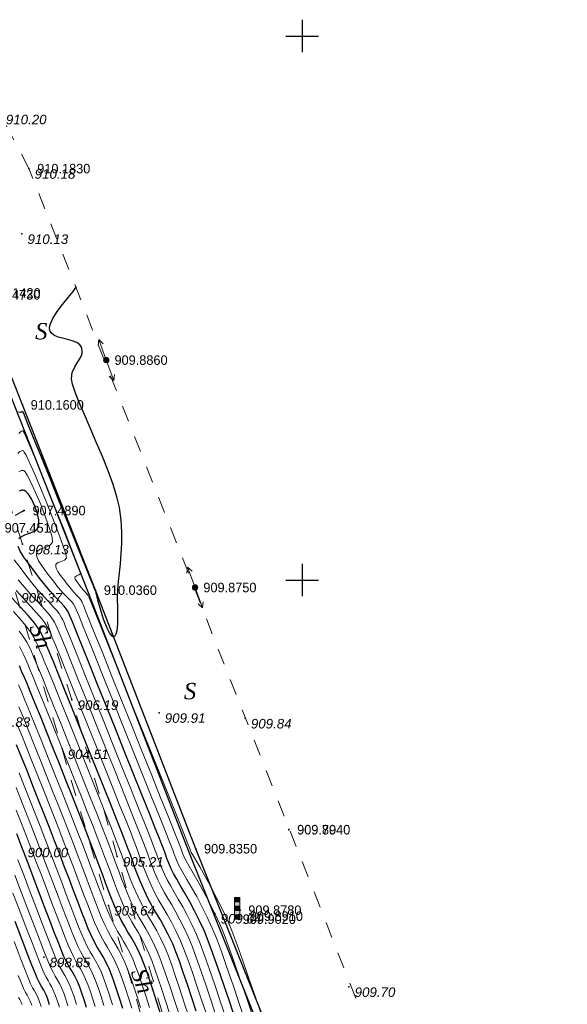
# Model space of a CAD drawing. Header units: millimetres. Extents: x 1490 to 2460, y -539 to 1142.
# Tile 27 of 28: x 2259 to 2309, y 987 to 1077. Entities that reach past the tile are written whole.
import ezdxf
from ezdxf.enums import TextEntityAlignment as Align

# ---------------------------------------------------------------- set-up
doc = ezdxf.new("R2010")
doc.units = ezdxf.units.MM
doc.linetypes.add('Auto_Street_NotBorder_Line_m1', pattern=[3, 1.5, -1.5])
for name, color, linetype in [('(001) Сетка', 92, 'Continuous'), ('(004) Точки рельефа', 7, 'Continuous'), ('(031) Горизонтали', 42, 'Continuous'), ('(035) Откосы', 7, 'Continuous'), ('Отметка', 7, 'Continuous'), ('Пикет', 7, 'Continuous')]:
    doc.layers.add(name, color=color, linetype=linetype)
doc.layers.add('(032) Горизонтали утолщенные', color=32, linetype='Continuous', lineweight=30)
for name, color, linetype, lineweight, true_color in [('AUTO#_ROADS_EXIST_L', 7, 'Continuous', 15, 0x000000), ('AUTO#_ROADS_MTRAL_T', 7, 'Continuous', 15, 0x000000), ('COMMN_OBJCT_#####_B', 7, 'Continuous', 15, 0x000000), ('HYDRO_TECHN_CNSTR_B', 7, 'Continuous', 15, 0x000000)]:
    doc.layers.add(name, color=color, linetype=linetype, lineweight=lineweight, true_color=true_color)
doc.layers.add('COMMN_OBJCT_ELCTR_B', color=7, linetype='Continuous', true_color=0x000000)
doc.styles.add('D-431', font='txt')
doc.styles.add('БМ-431 (Times New Roman К)', font='timesi.ttf', dxfattribs={"height": 1})

# ---------------------------------------------------------------- blocks, each defined once
blk = doc.blocks.new('WaterGaugePost_m1')
at = {"layer": 'HYDRO_TECHN_CNSTR_B', "linetype": 'Continuous', "lineweight": 15, "true_color": 0x000000}
h = blk.add_hatch(color=18, dxfattribs=at)
h.dxf.hatch_style = 1
h.paths.add_polyline_path([(0.5, 3.2), (0.5, 4), (-0.5, 4), (-0.5, 3.2)])
h = blk.add_hatch(color=18, dxfattribs=at)
h.dxf.hatch_style = 1
h.paths.add_polyline_path([(0.5, 3.2), (-0.5, 3.2), (-0.5, 0), (0.5, 0)])
at = {"layer": 'HYDRO_TECHN_CNSTR_B', "linetype": 'Continuous', "lineweight": 15, "true_color": 0xfffffe}
h = blk.add_hatch(color=7, dxfattribs=at)
h.dxf.hatch_style = 1
h.paths.add_polyline_path([(0.5, 3.2), (-0.5, 3.2), (-0.5, 0), (0.5, 0)])
at = {"layer": 'HYDRO_TECHN_CNSTR_B', "linetype": 'Continuous', "lineweight": 15, "true_color": 0x000000}
h = blk.add_hatch(color=18, dxfattribs=at)
h.dxf.hatch_style = 1
h.paths.add_polyline_path([(-0.5, 2.4), (-0.5, 1.6), (0.5, 1.6), (0.5, 2.4)])
h = blk.add_hatch(color=18, dxfattribs=at)
h.dxf.hatch_style = 1
h.paths.add_polyline_path([(0.5, 0), (0.5, 0.8), (-0.5, 0.8), (-0.5, 0)])
at = {"layer": 'HYDRO_TECHN_CNSTR_B', "color": 18, "linetype": 'Continuous', "lineweight": 15, "true_color": 0x000000}
blk.add_lwpolyline([(-0.5, 0), (0.5, 0), (0.5, 4), (-0.5, 4)], close=True, dxfattribs=at)
for points in [[(-0.5, 3.2), (0.5, 3.2)], [(-0.5, 2.4), (0.5, 2.4)], [(-0.5, 1.6), (0.5, 1.6)], [(-0.5, 0.8), (0.5, 0.8)]]:
    blk.add_lwpolyline(points, dxfattribs=at)
blk = doc.blocks.new('CommnctnPoleTcircle_m1')
at = {"layer": 'COMMN_OBJCT_#####_B', "lineweight": 13, "true_color": 0xfffffe}
h = blk.add_hatch(color=7, dxfattribs=at)
edge = h.paths.add_edge_path()
edge.add_arc((0, 0), 0.5, 0, 360)
at = {"layer": 'COMMN_OBJCT_#####_B', "color": 18, "lineweight": 9, "true_color": 0x000000}
blk.add_circle((0, 0), 0.5, dxfattribs=at)
blk = doc.blocks.new('ElectricLowVLP_m1')
at = {"layer": 'COMMN_OBJCT_ELCTR_B', "color": 18, "linetype": 'Continuous', "lineweight": 20, "true_color": 0x000000}
for p, q in [((0, 0), (4, 0)), ((4, 0), (3, 0.5)), ((4, 0), (3, -0.5))]:
    blk.add_line(p, q, dxfattribs=at)
blk = doc.blocks.new('Setka')
at = {"layer": '(001) Сетка'}
for p, q in [((0, 1.5), (0, -1.5)), ((-1.5, 0), (1.5, 0))]:
    blk.add_line(p, q, dxfattribs=at)

msp = doc.modelspace()

# ---------------------------------------------------------------- linework, layer by layer
at = {"layer": '(004) Точки рельефа', "color": 7, "linetype": 'ByBlock', "lineweight": -2}
for p in [(2259.781, 1063.628, 910.183), (2259.12, 1057.636, 910.133), (2259.173, 1029.102, 908.127), (2263.726, 1014.81, 906.192), (2271.735, 1013.621, 909.915), (2279.651, 1013.104, 909.837), (2262.817, 1010.29, 904.507), (2259.121, 1001.266, 900.002), (2267.893, 1000.401, 905.209), (2267.087, 995.911, 903.641), (2276.869, 995.176, 909.043), (2261.152, 991.157, 898.845), (2289.188, 988.426, 909.699)]:
    msp.add_point(p, dxfattribs=at)
at = {"layer": '(031) Горизонтали', "color": 42, "linetype": 'Continuous', "lineweight": 0}
for points, elevation in [([(2281.169, 985.747), (2280.584, 987.479), (2279.998, 989.194), (2279.433, 990.817), (2278.91, 992.276), (2278.453, 993.498), (2278.083, 994.409), (2277.575, 995.517), (2277.028, 996.615), (2276.474, 997.664), (2275.944, 998.625), (2275.47, 999.457), (2275.083, 1000.121), (2274.815, 1000.575), (2274.698, 1000.781), (2274.636, 1000.929), (2274.592, 1001.049), (2274.536, 1001.201), (2274.389, 1001.568), (2274.005, 1002.526), (2273.423, 1003.976), (2272.684, 1005.818), (2271.827, 1007.955), (2270.891, 1010.288), (2269.916, 1012.718), (2268.942, 1015.146), (2268.007, 1017.475), (2267.152, 1019.605), (2266.416, 1021.439), (2265.838, 1022.877), (2265.459, 1023.82), (2265.317, 1024.171), (2265.26, 1024.304), (2265.191, 1024.431), (2265.053, 1024.586), (2264.813, 1024.844), (2264.545, 1025.173), (2264.348, 1025.435), (2264.165, 1025.681), (2264.038, 1025.897), (2264.008, 1026.071), (2264.146, 1026.204), (2264.368, 1026.284), (2264.519, 1026.423), (2264.414, 1026.773), (2264.096, 1027.634), (2263.61, 1028.891), (2263.004, 1030.43), (2262.322, 1032.138), (2261.611, 1033.899), (2260.916, 1035.6), (2260.284, 1037.126), (2259.76, 1038.363), (2259.449, 1039.067), (2259.296, 1039.391), (2259.236, 1039.496), (2259.22, 1039.512), (2259.182, 1039.52), (2259.107, 1039.503), (2258.997, 1039.422), (2258.84, 1039.272)], 909.5), ([(2280.283, 985.894), (2279.728, 987.54), (2279.174, 989.165), (2278.639, 990.701), (2278.145, 992.083), (2277.71, 993.243), (2277.355, 994.117), (2276.869, 995.176), (2276.353, 996.211), (2275.833, 997.191), (2275.334, 998.09), (2274.884, 998.876), (2274.508, 999.523), (2274.232, 999.999), (2274.082, 1000.278), (2273.958, 1000.567), (2273.871, 1000.797), (2273.789, 1001.029), (2273.678, 1001.324), (2273.516, 1001.73), (2273.133, 1002.687), (2272.565, 1004.103), (2271.851, 1005.885), (2271.027, 1007.941), (2270.129, 1010.178), (2269.196, 1012.504), (2268.264, 1014.827), (2267.371, 1017.053), (2266.553, 1019.091), (2265.847, 1020.848), (2265.291, 1022.231), (2264.922, 1023.148), (2264.776, 1023.507), (2264.698, 1023.692), (2264.633, 1023.837), (2264.532, 1024.008), (2264.397, 1024.17), (2264.176, 1024.405), (2263.897, 1024.703), (2263.59, 1025.052), (2263.284, 1025.443), (2262.978, 1025.849), (2262.681, 1026.239), (2262.433, 1026.6), (2262.297, 1026.858), (2262.245, 1027.03), (2262.239, 1027.132), (2262.245, 1027.179), (2262.263, 1027.232), (2262.325, 1027.32), (2262.472, 1027.418), (2262.725, 1027.512), (2263.039, 1027.639), (2263.232, 1027.859), (2263.159, 1028.228), (2262.897, 1029.023), (2262.491, 1030.136), (2261.983, 1031.458), (2261.417, 1032.88), (2260.837, 1034.294), (2260.287, 1035.591), (2259.81, 1036.663), (2259.511, 1037.284), (2259.349, 1037.577), (2259.276, 1037.676), (2259.251, 1037.694), (2259.2, 1037.706), (2259.1, 1037.697), (2258.955, 1037.618), (2258.759, 1037.438)], 909), ([(2279.673, 985.207), (2279.108, 986.897), (2278.536, 988.588), (2277.979, 990.204), (2277.46, 991.666), (2277.002, 992.899), (2276.628, 993.824), (2276.164, 994.836), (2275.678, 995.806), (2275.192, 996.718), (2274.725, 997.554), (2274.298, 998.296), (2273.933, 998.925), (2273.648, 999.424), (2273.467, 999.775), (2273.267, 1000.237), (2273.129, 1000.605), (2272.998, 1000.976), (2272.82, 1001.448), (2272.643, 1001.892), (2272.261, 1002.849), (2271.707, 1004.232), (2271.016, 1005.955), (2270.224, 1007.931), (2269.365, 1010.074), (2268.474, 1012.297), (2267.584, 1014.514), (2266.731, 1016.638), (2265.95, 1018.583), (2265.275, 1020.263), (2264.741, 1021.59), (2264.383, 1022.479), (2264.234, 1022.842), (2264.119, 1023.116), (2264.022, 1023.332), (2263.872, 1023.585), (2263.673, 1023.826), (2263.345, 1024.175), (2262.932, 1024.615), (2262.476, 1025.133), (2262.022, 1025.713), (2261.645, 1026.215), (2261.27, 1026.704), (2260.932, 1027.167), (2260.665, 1027.593), (2260.525, 1027.899), (2260.476, 1028.105), (2260.474, 1028.228), (2260.482, 1028.286), (2260.508, 1028.365), (2260.601, 1028.497), (2260.819, 1028.641), (2261.193, 1028.781), (2261.659, 1028.968), (2261.945, 1029.296), (2261.902, 1029.741), (2261.674, 1030.548), (2261.312, 1031.591), (2260.867, 1032.742), (2260.39, 1033.873), (2259.933, 1034.857), (2259.616, 1035.453), (2259.423, 1035.746), (2259.323, 1035.852), (2259.282, 1035.876), (2259.208, 1035.893), (2259.065, 1035.88), (2258.858, 1035.767)], 908.5), ([(2258.79, 1031.94), (2259.14, 1032.082), (2259.31, 1032.145), (2259.365, 1032.165), (2259.372, 1032.168), (2259.37, 1032.178), (2259.356, 1032.215), (2259.343, 1032.24), (2259.097, 1032.093), (2258.507, 1031.741)], 907.5), ([(2277.863, 985.601), (2277.362, 987.109), (2276.859, 988.603), (2276.372, 990.022), (2275.918, 991.308), (2275.513, 992.4), (2275.173, 993.239), (2274.752, 994.155), (2274.328, 994.998), (2273.909, 995.773), (2273.506, 996.483), (2273.127, 997.134), (2272.782, 997.729), (2272.482, 998.273), (2272.235, 998.769), (2271.986, 999.335), (2271.798, 999.802), (2271.644, 1000.221), (2271.496, 1000.642), (2271.325, 1001.116), (2271.104, 1001.695), (2270.874, 1002.275), (2270.444, 1003.353), (2269.85, 1004.837), (2269.131, 1006.634), (2268.324, 1008.65), (2267.465, 1010.793), (2266.593, 1012.969), (2265.744, 1015.085), (2264.955, 1017.048), (2264.264, 1018.766), (2263.708, 1020.145), (2263.325, 1021.091), (2263.151, 1021.513), (2263.001, 1021.867), (2262.884, 1022.146), (2262.752, 1022.414), (2262.553, 1022.74), (2262.343, 1023.005), (2262.014, 1023.364), (2261.593, 1023.808), (2261.104, 1024.329), (2260.575, 1024.916), (2260.031, 1025.56), (2259.499, 1026.254), (2258.967, 1026.965), (2258.431, 1027.662)], 907.5), ([(2276.958, 985.797), (2276.488, 987.215), (2276.021, 988.61), (2275.569, 989.932), (2275.147, 991.128), (2274.768, 992.15), (2274.445, 992.947), (2274.047, 993.814), (2273.653, 994.594), (2273.268, 995.3), (2272.896, 995.948), (2272.541, 996.553), (2272.207, 997.131), (2271.898, 997.697), (2271.619, 998.266), (2271.317, 998.953), (2271.089, 999.52), (2270.902, 1000.028), (2270.722, 1000.54), (2270.514, 1001.116), (2270.246, 1001.819), (2270.001, 1002.438), (2269.573, 1003.512), (2268.996, 1004.955), (2268.306, 1006.681), (2267.536, 1008.605), (2266.72, 1010.641), (2265.893, 1012.704), (2265.089, 1014.709), (2264.342, 1016.568), (2263.686, 1018.197), (2263.156, 1019.511), (2262.786, 1020.423), (2262.609, 1020.848), (2262.429, 1021.273), (2262.29, 1021.606), (2262.132, 1021.928), (2261.894, 1022.317), (2261.626, 1022.657), (2261.193, 1023.141), (2260.643, 1023.734), (2260.025, 1024.403), (2259.386, 1025.114), (2258.774, 1025.832)], 907), ([(2276.053, 985.994), (2275.615, 987.321), (2275.182, 988.618), (2274.766, 989.841), (2274.376, 990.949), (2274.023, 991.901), (2273.717, 992.654), (2273.289, 993.582), (2272.877, 994.378), (2272.48, 995.082), (2272.096, 995.734), (2271.723, 996.372), (2271.36, 997.035), (2271.003, 997.764), (2270.692, 998.467), (2270.45, 999.058), (2270.251, 999.584), (2270.07, 1000.09), (2269.883, 1000.621), (2269.664, 1001.223), (2269.388, 1001.943), (2269.127, 1002.601), (2268.702, 1003.67), (2268.142, 1005.072), (2267.481, 1006.728), (2266.748, 1008.56), (2265.975, 1010.49), (2265.193, 1012.44), (2264.434, 1014.332), (2263.729, 1016.088), (2263.108, 1017.629), (2262.604, 1018.877), (2262.247, 1019.755), (2262.068, 1020.183), (2261.894, 1020.591), (2261.76, 1020.918), (2261.629, 1021.213), (2261.466, 1021.522), (2261.235, 1021.894), (2260.957, 1022.253), (2260.505, 1022.775), (2259.929, 1023.414), (2259.28, 1024.126), (2258.609, 1024.865)], 906.5), ([(2274.473, 985.686), (2274.054, 986.965), (2273.649, 988.2), (2273.261, 989.36), (2272.897, 990.413), (2272.563, 991.327), (2272.262, 992.069), (2271.88, 992.895), (2271.529, 993.567), (2271.196, 994.145), (2270.867, 994.692), (2270.529, 995.269), (2270.168, 995.937), (2269.771, 996.758), (2269.397, 997.606), (2269.093, 998.35), (2268.833, 999.037), (2268.589, 999.716), (2268.332, 1000.435), (2268.036, 1001.244), (2267.672, 1002.19), (2267.35, 1003.004), (2266.879, 1004.191), (2266.29, 1005.67), (2265.615, 1007.36), (2264.887, 1009.181), (2264.138, 1011.053), (2263.399, 1012.895), (2262.703, 1014.628), (2262.082, 1016.171), (2261.567, 1017.443), (2261.191, 1018.364), (2260.985, 1018.854), (2260.762, 1019.377), (2260.589, 1019.796), (2260.422, 1020.174), (2260.212, 1020.572), (2259.916, 1021.049), (2259.59, 1021.477), (2259.048, 1022.12), (2258.353, 1022.915)], 905.5), ([(2273.575, 985.869), (2273.185, 987.065), (2272.811, 988.207), (2272.458, 989.272), (2272.125, 990.237), (2271.817, 991.079), (2271.535, 991.777), (2271.17, 992.566), (2270.835, 993.207), (2270.516, 993.76), (2270.202, 994.282), (2269.879, 994.833), (2269.534, 995.471), (2269.156, 996.255), (2268.83, 996.992), (2268.544, 997.687), (2268.283, 998.363), (2268.031, 999.045), (2267.773, 999.757), (2267.495, 1000.523), (2267.18, 1001.367), (2266.814, 1002.314), (2266.476, 1003.169), (2266.009, 1004.345), (2265.442, 1005.772), (2264.801, 1007.378), (2264.117, 1009.093), (2263.415, 1010.846), (2262.726, 1012.565), (2262.077, 1014.181), (2261.496, 1015.622), (2261.011, 1016.818), (2260.651, 1017.697), (2260.443, 1018.189), (2260.196, 1018.769), (2260.004, 1019.236), (2259.818, 1019.655), (2259.586, 1020.096), (2259.256, 1020.626), (2258.886, 1021.113)], 905), ([(2272.69, 986.017), (2272.326, 987.136), (2271.983, 988.191), (2271.66, 989.168), (2271.356, 990.053), (2271.072, 990.83), (2270.807, 991.484), (2270.459, 992.236), (2270.14, 992.847), (2269.836, 993.374), (2269.537, 993.872), (2269.229, 994.397), (2268.901, 995.005), (2268.54, 995.752), (2268.221, 996.477), (2267.925, 997.202), (2267.639, 997.943), (2267.352, 998.715), (2267.052, 999.535), (2266.727, 1000.418), (2266.366, 1001.38), (2265.957, 1002.437), (2265.603, 1003.333), (2265.14, 1004.499), (2264.594, 1005.874), (2263.988, 1007.396), (2263.346, 1009.005), (2262.693, 1010.638), (2262.053, 1012.235), (2261.451, 1013.734), (2260.91, 1015.074), (2260.455, 1016.193), (2260.111, 1017.031), (2259.902, 1017.525), (2259.669, 1018.067), (2259.486, 1018.513), (2259.32, 1018.907), (2259.138, 1019.291), (2258.908, 1019.709)], 904.5), ([(2270.865, 986.52), (2270.518, 987.592), (2270.196, 988.578), (2269.896, 989.466), (2269.616, 990.244), (2269.352, 990.899), (2269.038, 991.577), (2268.75, 992.128), (2268.477, 992.603), (2268.207, 993.052), (2267.929, 993.525), (2267.633, 994.073), (2267.308, 994.746), (2267.037, 995.365), (2266.757, 996.051), (2266.464, 996.804), (2266.155, 997.622), (2265.825, 998.506), (2265.473, 999.454), (2265.094, 1000.467), (2264.684, 1001.544), (2264.241, 1002.685), (2263.817, 1003.76), (2263.314, 1005.03), (2262.754, 1006.441), (2262.159, 1007.938), (2261.55, 1009.465), (2260.949, 1010.969), (2260.378, 1012.392), (2259.858, 1013.682), (2259.41, 1014.782), (2259.056, 1015.638), (2258.818, 1016.195)], 903.5), ([(2270.038, 986.51), (2269.714, 987.515), (2269.414, 988.436), (2269.134, 989.264), (2268.872, 989.991), (2268.624, 990.607), (2268.281, 991.341), (2267.969, 991.923), (2267.67, 992.429), (2267.368, 992.934), (2267.048, 993.514), (2266.692, 994.243), (2266.428, 994.851), (2266.139, 995.561), (2265.826, 996.366), (2265.487, 997.261), (2265.122, 998.236), (2264.73, 999.286), (2264.31, 1000.403), (2263.861, 1001.579), (2263.383, 1002.809), (2262.945, 1003.918), (2262.452, 1005.165), (2261.92, 1006.509), (2261.366, 1007.905), (2260.807, 1009.31), (2260.258, 1010.682), (2259.739, 1011.978), (2259.264, 1013.153), (2258.851, 1014.166)], 903), ([(2269.221, 986.475), (2268.917, 987.417), (2268.636, 988.28), (2268.375, 989.055), (2268.13, 989.736), (2267.897, 990.314), (2267.573, 991.006), (2267.279, 991.555), (2266.997, 992.031), (2266.713, 992.507), (2266.412, 993.053), (2266.076, 993.741), (2265.817, 994.339), (2265.517, 995.083), (2265.179, 995.953), (2264.806, 996.935), (2264.402, 998.012), (2263.968, 999.166), (2263.509, 1000.382), (2263.027, 1001.643), (2262.525, 1002.932), (2262.084, 1004.051), (2261.606, 1005.261), (2261.105, 1006.529), (2260.592, 1007.824), (2260.08, 1009.111), (2259.582, 1010.36), (2259.11, 1011.536), (2258.677, 1012.607)], 902.5), ([(2267.467, 986.783), (2267.18, 987.669), (2266.917, 988.462), (2266.672, 989.152), (2266.441, 989.729), (2266.158, 990.336), (2265.899, 990.817), (2265.653, 991.235), (2265.404, 991.653), (2265.139, 992.132), (2264.845, 992.735), (2264.623, 993.249), (2264.341, 993.95), (2264.005, 994.813), (2263.623, 995.811), (2263.204, 996.918), (2262.754, 998.108), (2262.282, 999.355), (2261.795, 1000.634), (2261.301, 1001.917), (2260.809, 1003.18), (2260.318, 1004.426), (2259.829, 1005.669), (2259.347, 1006.892), (2258.879, 1008.079)], 901.5), ([(2266.668, 986.697), (2266.401, 987.521), (2266.156, 988.258), (2265.928, 988.9), (2265.714, 989.436), (2265.45, 990.001), (2265.21, 990.449), (2264.98, 990.837), (2264.749, 991.226), (2264.502, 991.671), (2264.229, 992.232), (2264.01, 992.744), (2263.711, 993.491), (2263.344, 994.433), (2262.923, 995.533), (2262.459, 996.752), (2261.967, 998.053), (2261.457, 999.396), (2260.942, 1000.745), (2260.436, 1002.06), (2259.951, 1003.303), (2259.486, 1004.486), (2259.033, 1005.639), (2258.595, 1006.754)], 901), ([(2265.868, 986.61), (2265.622, 987.373), (2265.395, 988.054), (2265.185, 988.647), (2264.986, 989.144), (2264.742, 989.666), (2264.52, 990.08), (2264.308, 990.439), (2264.094, 990.798), (2263.866, 991.21), (2263.613, 991.729), (2263.42, 992.181), (2263.144, 992.87), (2262.798, 993.756), (2262.396, 994.803), (2261.95, 995.971), (2261.473, 997.224), (2260.979, 998.524), (2260.481, 999.831), (2259.992, 1001.11), (2259.525, 1002.321), (2259.093, 1003.427), (2258.607, 1004.665)], 900.5), ([(2264.149, 986.81), (2263.926, 987.491), (2263.722, 988.077), (2263.531, 988.559), (2263.288, 989.071), (2263.069, 989.466), (2262.856, 989.821), (2262.632, 990.214), (2262.381, 990.723), (2262.191, 991.175), (2261.883, 991.953), (2261.477, 992.995), (2260.997, 994.242), (2260.463, 995.635), (2259.899, 997.112), (2259.325, 998.615), (2258.764, 1000.083)], 899.5), ([(2263.362, 986.688), (2263.16, 987.302), (2262.976, 987.831), (2262.803, 988.266), (2262.584, 988.729), (2262.386, 989.085), (2262.194, 989.406), (2261.992, 989.761), (2261.765, 990.22), (2261.577, 990.673), (2261.251, 991.498), (2260.814, 992.622), (2260.293, 993.974), (2259.714, 995.482), (2259.104, 997.075), (2258.49, 998.681)], 899), ([(2262.574, 986.565), (2262.394, 987.113), (2262.229, 987.586), (2262.076, 987.974), (2261.88, 988.386), (2261.704, 988.705), (2261.532, 988.991), (2261.352, 989.307), (2261.149, 989.718), (2260.962, 990.171), (2260.618, 991.043), (2260.15, 992.249), (2259.588, 993.706), (2258.964, 995.33), (2258.309, 997.038)], 898.5), ([(2260.906, 986.603), (2260.757, 987.039), (2260.621, 987.389), (2260.438, 987.767), (2260.273, 988.052), (2260.107, 988.336), (2259.918, 988.712), (2259.756, 989.108), (2259.429, 989.941), (2258.968, 991.128), (2258.404, 992.587)], 897.5), ([(2260.032, 986.734), (2259.893, 987.096), (2259.739, 987.414), (2259.601, 987.654), (2259.461, 987.893), (2259.302, 988.209), (2259.142, 988.604), (2258.801, 989.476)], 897), ([(2259.165, 986.804), (2259.041, 987.062), (2258.929, 987.256), (2258.815, 987.45)], 896.5)]:
    msp.add_lwpolyline(points, dxfattribs=dict(at, elevation=elevation))
at = {"layer": '(032) Горизонтали утолщенные', "color": 32, "linetype": 'Continuous', "lineweight": 30}
for points, elevation in [([(2258.832, 1041.277), (2259.038, 1041.244), (2259.118, 1041.291), (2259.19, 1041.33), (2259.325, 1041.007), (2259.688, 1040.117), (2260.234, 1038.774), (2260.916, 1037.091), (2261.688, 1035.181), (2262.506, 1033.159), (2263.324, 1031.136), (2264.095, 1029.226), (2264.774, 1027.543), (2265.316, 1026.2), (2265.675, 1025.31), (2265.805, 1024.987), (2265.807, 1024.903), (2265.85, 1024.853), (2265.911, 1024.613), (2266.074, 1023.997), (2266.315, 1023.158), (2266.607, 1022.249), (2266.927, 1021.422), (2267.186, 1020.923), (2267.373, 1020.694), (2267.491, 1020.63), (2267.548, 1020.627), (2267.601, 1020.641), (2267.694, 1020.699), (2267.801, 1020.857), (2267.893, 1021.188), (2267.944, 1021.76), (2267.949, 1022.466), (2267.933, 1023.261), (2267.923, 1024.1), (2267.944, 1024.938), (2268.004, 1025.68), (2268.089, 1026.47), (2268.183, 1027.314), (2268.264, 1028.215), (2268.314, 1029.178), (2268.315, 1030.209), (2268.246, 1031.311), (2268.089, 1032.489), (2267.862, 1033.467), (2267.504, 1034.602), (2267.048, 1035.847), (2266.525, 1037.157), (2265.968, 1038.487), (2265.407, 1039.79), (2264.876, 1041.021), (2264.405, 1042.135), (2264.027, 1043.086), (2263.774, 1043.828), (2263.677, 1044.316), (2263.764, 1044.903), (2263.993, 1045.413), (2264.278, 1045.871), (2264.533, 1046.304), (2264.659, 1046.648), (2264.677, 1046.915), (2264.644, 1047.099), (2264.611, 1047.194), (2264.567, 1047.286), (2264.443, 1047.445), (2264.185, 1047.633), (2263.741, 1047.813), (2263.103, 1047.977), (2262.476, 1048.144), (2262.054, 1048.328), (2261.821, 1048.52), (2261.719, 1048.683), (2261.686, 1048.777), (2261.669, 1048.864), (2261.67, 1049.053), (2261.746, 1049.371), (2261.965, 1049.844), (2262.376, 1050.485), (2262.871, 1051.142), (2263.381, 1051.772), (2263.833, 1052.334), (2264.156, 1052.784)], 910), ([(2258.833, 1029.625), (2259.038, 1029.795), (2259.405, 1029.962), (2259.922, 1030.138), (2260.301, 1030.31), (2260.523, 1030.489), (2260.625, 1030.643), (2260.659, 1030.732), (2260.678, 1030.815), (2260.696, 1031.009), (2260.671, 1031.356), (2260.558, 1031.891), (2260.317, 1032.603), (2260.002, 1033.269), (2259.724, 1033.7), (2259.514, 1033.931), (2259.378, 1034.028), (2259.313, 1034.058), (2259.236, 1034.078), (2259.086, 1034.077), (2258.868, 1033.99)], 908), ([(2278.768, 985.404), (2278.235, 987.003), (2277.698, 988.595), (2277.176, 990.113), (2276.689, 991.487), (2276.257, 992.65), (2275.9, 993.532), (2275.458, 994.495), (2275.003, 995.402), (2274.55, 996.245), (2274.115, 997.019), (2273.712, 997.715), (2273.357, 998.327), (2273.065, 998.848), (2272.851, 999.272), (2272.623, 999.795), (2272.457, 1000.218), (2272.318, 1000.608), (2272.165, 1001.037), (2271.962, 1001.572), (2271.77, 1002.054), (2271.388, 1003.01), (2270.848, 1004.361), (2270.182, 1006.024), (2269.422, 1007.921), (2268.601, 1009.969), (2267.751, 1012.09), (2266.904, 1014.201), (2266.092, 1016.223), (2265.348, 1018.076), (2264.704, 1019.678), (2264.192, 1020.949), (2263.844, 1021.809), (2263.693, 1022.177), (2263.572, 1022.462), (2263.479, 1022.686), (2263.372, 1022.901), (2263.213, 1023.162), (2263.006, 1023.418), (2262.674, 1023.775), (2262.251, 1024.222), (2261.768, 1024.747), (2261.26, 1025.338), (2260.76, 1025.983), (2260.261, 1026.649), (2259.764, 1027.297), (2259.315, 1027.911), (2258.961, 1028.475), (2258.776, 1028.881)], 908), ([(2275.148, 986.19), (2274.742, 987.427), (2274.344, 988.625), (2273.963, 989.75), (2273.605, 990.77), (2273.278, 991.651), (2272.99, 992.362), (2272.587, 993.233), (2272.211, 993.954), (2271.853, 994.581), (2271.501, 995.169), (2271.147, 995.775), (2270.779, 996.453), (2270.387, 997.261), (2270.03, 998.069), (2269.751, 998.749), (2269.522, 999.354), (2269.314, 999.935), (2269.099, 1000.546), (2268.847, 1001.239), (2268.53, 1002.066), (2268.254, 1002.764), (2267.831, 1003.829), (2267.288, 1005.189), (2266.655, 1006.775), (2265.96, 1008.515), (2265.23, 1010.339), (2264.494, 1012.176), (2263.779, 1013.956), (2263.116, 1015.607), (2262.53, 1017.06), (2262.051, 1018.243), (2261.707, 1019.086), (2261.526, 1019.519), (2261.328, 1019.984), (2261.175, 1020.357), (2261.025, 1020.693), (2260.839, 1021.047), (2260.575, 1021.472), (2260.245, 1021.9), (2259.695, 1022.541), (2258.997, 1023.327), (2258.219, 1024.19)], 906), ([(2271.847, 986.052), (2271.504, 987.108), (2271.183, 988.1), (2270.88, 989.016), (2270.597, 989.844), (2270.33, 990.573), (2270.079, 991.192), (2269.749, 991.906), (2269.445, 992.488), (2269.157, 992.988), (2268.872, 993.462), (2268.579, 993.961), (2268.267, 994.539), (2267.924, 995.249), (2267.646, 995.881), (2267.373, 996.546), (2267.099, 997.248), (2266.817, 997.994), (2266.523, 998.789), (2266.21, 999.638), (2265.872, 1000.546), (2265.504, 1001.519), (2265.099, 1002.561), (2264.729, 1003.498), (2264.271, 1004.653), (2263.746, 1005.976), (2263.174, 1007.415), (2262.575, 1008.917), (2261.97, 1010.431), (2261.38, 1011.905), (2260.824, 1013.287), (2260.324, 1014.525), (2259.899, 1015.568), (2259.571, 1016.364), (2259.36, 1016.86), (2259.107, 1017.451), (2258.907, 1017.938)], 904), ([(2268.412, 986.418), (2268.127, 987.303), (2267.863, 988.112), (2267.618, 988.84), (2267.388, 989.479), (2267.169, 990.022), (2266.866, 990.671), (2266.589, 991.186), (2266.325, 991.633), (2266.059, 992.08), (2265.775, 992.592), (2265.46, 993.238), (2265.234, 993.761), (2264.961, 994.436), (2264.645, 995.245), (2264.292, 996.169), (2263.907, 997.188), (2263.494, 998.284), (2263.058, 999.438), (2262.606, 1000.63), (2262.14, 1001.843), (2261.667, 1003.056), (2261.177, 1004.299), (2260.668, 1005.592), (2260.149, 1006.907), (2259.632, 1008.213), (2259.128, 1009.48), (2258.648, 1010.679)], 902), ([(2265.069, 986.524), (2264.842, 987.224), (2264.634, 987.85), (2264.441, 988.395), (2264.259, 988.851), (2263.992, 989.413), (2263.752, 989.847), (2263.518, 990.236), (2263.273, 990.668), (2262.997, 991.226), (2262.806, 991.677), (2262.515, 992.407), (2262.141, 993.368), (2261.701, 994.511), (2261.213, 995.787), (2260.693, 997.15), (2260.16, 998.549), (2259.63, 999.937), (2259.121, 1001.266), (2258.65, 1002.486)], 900), ([(2261.679, 986.771), (2261.507, 987.276), (2261.348, 987.681), (2261.136, 988.12), (2260.946, 988.45), (2260.753, 988.779), (2260.534, 989.215), (2260.37, 989.612), (2260.057, 990.407), (2259.623, 991.524), (2259.094, 992.892), (2258.5, 994.437)], 898)]:
    msp.add_lwpolyline(points, dxfattribs=dict(at, elevation=elevation))
at = {"layer": '(035) Откосы', "elevation": 910.2}
for points in [[(2338.61, 840.649), (2336.178, 844.15), (2328.662, 863.643), (2319.658, 886.542), (2308.772, 914.129), (2301.626, 932.493), (2296.353, 945.905), (2283.342, 978.656), (2274.46, 1000.861), (2265.246, 1024.629), (2258.529, 1041.655), (2254.47, 1051.942)], [(2339.185, 841.049), (2336.801, 844.481), (2329.314, 863.897), (2320.309, 886.799), (2309.424, 914.385), (2302.278, 932.748), (2297.004, 946.163), (2283.992, 978.916), (2275.111, 1001.118), (2265.898, 1024.884), (2259.18, 1041.912), (2255.121, 1052.199)]]:
    msp.add_lwpolyline(points, dxfattribs=at)
at = {"layer": 'AUTO#_ROADS_EXIST_L', "color": 18, "linetype": 'Auto_Street_NotBorder_Line_m1', "lineweight": 15, "true_color": 0x000000, "flags": 128}
for points, elevation in [([(2259.781, 1063.628), (2257.132, 1068.633), (2249.992, 1072.609), (2239.454, 1074.465), (2230.61, 1074.239), (2219.415, 1071.332)], 910.088), ([(2344.166, 841.968), (2344.342, 842.815), (2345.16, 846.607), (2344.056, 849.72), (2341.858, 855.797), (2337.1, 867.567), (2323.883, 900.831), (2317.236, 917.794), (2303.972, 951.477), (2259.781, 1063.628)], 910.088), ([(2223.117, 1056.502), (2235.632, 1059.519), (2242.76, 1059.915), (2245.928, 1058.965), (2247.512, 1056.927), (2256.784, 1030.61), (2271.901, 979.695), (2285.809, 930.632), (2294.022, 902.612), (2299.832, 880.227), (2300.587, 876.569), (2301.792, 869.383), (2301.761, 867.762), (2301.31, 866.973), (2300.993, 866.303), (2299.753, 865.957), (2298.926, 865.93), (2290.26, 879.817), (2269.401, 916.299), (2243.994, 966.786), (2236.898, 978.87), (2233.332, 981.444), (2230.491, 982.698), (2226.66, 983.424), (2222.302, 983.358), (2218.472, 982.632), (2216.226, 981.246), (2214.64, 979.926), (2213.254, 978.011), (2212.329, 975.041), (2211.735, 971.344), (2223.602, 937.217), (2244.099, 871.683), (2244.797, 863.667), (2244.704, 860.949), (2242.764, 852.586), (2241.129, 850.506), (2238.327, 850.484)], 910.22)]:
    msp.add_lwpolyline(points, dxfattribs=dict(at, elevation=elevation))
msp.add_lwpolyline([(2247.581, 849.093), (2251.885, 855.331), (2252.257, 860.632), (2250.314, 867.29), (2225.669, 942.532), (2216.711, 966.41), (2215.51, 971.951), (2215.797, 974.979), (2216.596, 976.921), (2218.254, 978.634), (2221.286, 979.902), (2226.887, 980.473), (2230.372, 979.56), (2234.419, 977.088), (2244.852, 959.476), (2262.054, 923.625), (2278.834, 893.805), (2292.674, 868.602), (2293.731, 866.66), (2295.534, 863.958), (2297.955, 862.606), (2300.152, 862.325), (2303.307, 863.507), (2305.334, 865.421), (2305.559, 866.66), (2298.225, 896.532), (2287.566, 931.893), (2275.423, 974.244), (2263.912, 1014.226), (2253.071, 1048.255), (2252.294, 1052.375), (2252.345, 1055.408), (2252.768, 1056.009), (2253.453, 1056.184), (2255.214, 1052.199)], dxfattribs=at)
at = {"layer": 'Пикет', "color": 7}
for p in [(2259.781, 1063.628, 910.183), (2266.882, 1046.03, 909.886), (2259.18, 1041.912, 910.16), (2259.344, 1032.2, 907.489), (2265.898, 1024.884, 910.036), (2275.049, 1025.127, 909.875), (2283.668, 1002.872, 909.804), (2283.67, 1002.863, 909.794), (2275.111, 1001.118, 909.835), (2278.668, 994.645, 909.902), (2279.18, 995.467, 909.878), (2279.318, 994.922, 909.891)]:
    msp.add_point(p, dxfattribs=at)

# ---------------------------------------------------------------- block references
at = {"layer": '(001) Сетка'}
for p in [(2284.877, 1075.816), (2284.877, 1025.816)]:
    msp.add_blockref('Setka', p, dxfattribs=at)
at = {"layer": 'COMMN_OBJCT_#####_B', "color": 18, "true_color": 0x000000, "xscale": 0.5000000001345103, "yscale": 0.5000000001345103, "zscale": 0.5000000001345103, "rotation": 290.1367686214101}
for p in [(2266.882, 1046.03, 909.886), (2275.049, 1025.127, 909.875)]:
    msp.add_blockref('CommnctnPoleTcircle_m1', p, dxfattribs=at)
at = {"layer": 'COMMN_OBJCT_ELCTR_B', "color": 18, "true_color": 0x000000, "xscale": 0.5000000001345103, "yscale": 0.5000000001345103, "zscale": 0.5000000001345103}
for p, rotation in [((2266.882, 1046.03, 909.886), 110.1367686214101), ((2266.882, 1046.03, 909.886), 290.1367686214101), ((2275.049, 1025.127, 909.875), 110.1367686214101), ((2275.049, 1025.127, 909.875), 290.1367686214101)]:
    msp.add_blockref('ElectricLowVLP_m1', p, dxfattribs=dict(at, rotation=rotation))
at = {"layer": 'HYDRO_TECHN_CNSTR_B', "color": 18, "true_color": 0x000000, "xscale": 0.5, "yscale": 0.5, "zscale": 0.5}
msp.add_blockref('WaterGaugePost_m1', (2278.918, 994.645, 909.902), dxfattribs=at)

# ---------------------------------------------------------------- texts
at = {"layer": '(004) Точки рельефа', "color": 7, "linetype": 'ByBlock', "ltscale": 0.5, "char_height": 0.875, "attachment_point": 4, "style": 'D-431'}
for s, insert in [('{\\fArial|b0|i1|c204|p32;910.20}', (2257.657, 1068.133, 910.198)), ('{\\fArial|b0|i1|c204|p32;910.18}', (2260.306, 1063.128, 910.183)), ('{\\fArial|b0|i1|c204|p32;910.13}', (2259.645, 1057.136, 910.133)), ('{\\fArial|b0|i1|c204|p32;908.13}', (2259.698, 1028.602, 908.127)), ('{\\fArial|b0|i1|c204|p32;906.37}', (2259.073, 1024.17, 906.367)), ('{\\fArial|b0|i1|c204|p32;906.19}', (2264.251, 1014.31, 906.192)), ('{\\fArial|b0|i1|c204|p32;900.83}', (2256.152, 1012.746, 900.825)), ('{\\fArial|b0|i1|c204|p32;909.91}', (2272.26, 1013.121, 909.915)), ('{\\fArial|b0|i1|c204|p32;909.84}', (2280.176, 1012.604, 909.837)), ('{\\fArial|b0|i1|c204|p32;904.51}', (2263.342, 1009.79, 904.507)), ('{\\fArial|b0|i1|c204|p32;900.00}', (2259.646, 1000.766, 900.002)), ('{\\fArial|b0|i1|c204|p32;905.21}', (2268.418, 999.901, 905.209)), ('{\\fArial|b0|i1|c204|p32;903.64}', (2267.612, 995.411, 903.641)), ('{\\fArial|b0|i1|c204|p32;909.04}', (2277.394, 994.676, 909.043)), ('{\\fArial|b0|i1|c204|p32;898.85}', (2261.677, 990.657, 898.845)), ('{\\fArial|b0|i1|c204|p32;909.70}', (2289.713, 987.926, 909.699))]:
    msp.add_mtext(s, dxfattribs=dict(at, insert=insert))
at = {"layer": 'AUTO#_ROADS_MTRAL_T', "color": 18, "true_color": 0x000000, "style": 'БМ-431 (Times New Roman К)'}
for p in [(2260.913, 1047.934), (2260.913, 1047.934), (2274.582, 1014.854)]:
    msp.add_text('S', height=1.5, dxfattribs=at).set_placement(p, align=Align.CENTER)
for p in [(2260.162, 1020.421), (2269.493, 988.72)]:
    msp.add_text('Sh', height=1.5, rotation=288.81479, dxfattribs=at).set_placement(p, align=Align.CENTER)
at = {"layer": 'Отметка', "style": 'D-431'}
for s, p in [('910.1830', (2260.539, 1063.19, 910.183)), ('910.1420', (2255.972, 1051.761, 910.142)), ('910.4730', (2255.947, 1051.587, 910.473)), ('909.8860', (2267.64, 1045.592, 909.886)), ('910.1600', (2259.938, 1041.474, 910.16)), ('907.4890', (2260.102, 1031.762, 907.489)), ('907.4510', (2257.542, 1030.172, 907.451)), ('909.8750', (2275.807, 1024.689, 909.875)), ('910.0360', (2266.656, 1024.446, 910.036)), ('909.8040', (2284.426, 1002.434, 909.804)), ('909.7940', (2284.428, 1002.425, 909.794)), ('909.8350', (2275.869, 1000.68, 909.835)), ('909.8780', (2279.938, 995.029, 909.878)), ('909.9020', (2279.426, 994.207, 909.902)), ('909.8910', (2280.076, 994.484, 909.891))]:
    msp.add_text(s, height=0.875, dxfattribs=at).set_placement(p)

doc.saveas('drawing.dxf')
